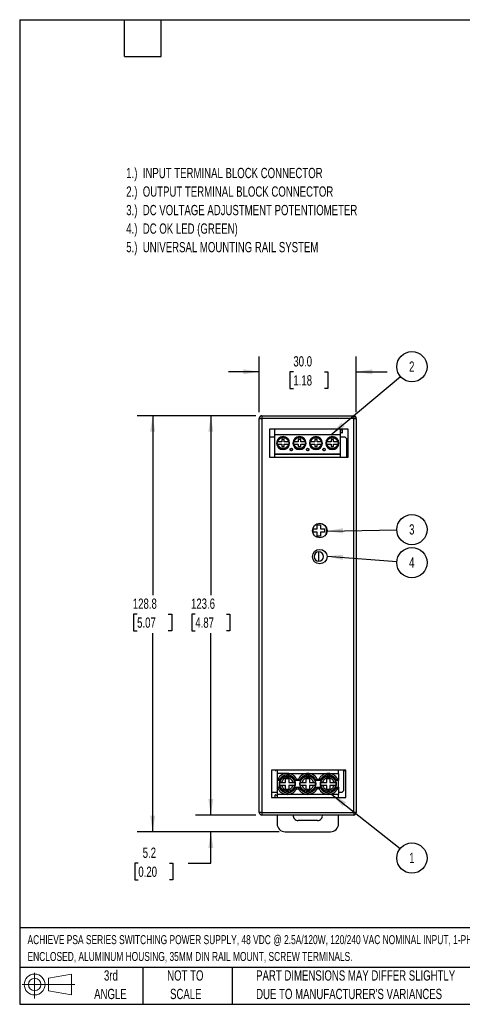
# Model space of a CAD drawing. Header units: millimetres. Extents: x 6 to 273, y 6 to 210.
# Tile 1 of 6: x 6 to 98, y 6 to 210. Entities that reach past the tile are written whole.
import ezdxf

# ---------------------------------------------------------------- set-up
doc = ezdxf.new("R2010")
doc.units = ezdxf.units.MM
doc.layers.add('DIMENSIONS', color=140, linetype='Continuous', lineweight=25)
doc.layers.add('TEXT', color=140, linetype='Continuous', lineweight=25)
doc.styles.add('SLDTEXTSTYLE0', font='TXT', dxfattribs={"width": 0.7})
doc.dimstyles.new('SLDDIMSTYLE0', dxfattribs={"dimtxt": 2.158008, "dimasz": 3.302, "dimexe": 0, "dimexo": 0.0625, "dimgap": 0.539502, "dimtad": 0, "dimtih": 1, "dimtoh": 1, "dimlfac": 1.5, "dimrnd": 1e-09, "dimzin": 12, "dimdsep": 46, "dimtxsty": 'SLDTEXTSTYLE0', "dimsah": 1, "dimcen": 0.09, "dimadec": 0, "dimazin": 3, "dimtfac": 1, "dimtofl": 0, "dimtmove": 0, "dimatfit": 3, "dimfxl": 0, "dimfrac": 2, "dimtolj": 1, "dimtzin": 12, "dimarcsym": 0})
doc.dimstyles.new('SLDDIMSTYLE1', dxfattribs={"dimtxt": 0.18, "dimasz": 3.302, "dimexe": 0, "dimexo": 0.0625, "dimgap": 0, "dimtad": 0, "dimtih": 1, "dimtoh": 1, "dimdec": 0, "dimrnd": 1e-09, "dimzin": 0, "dimdsep": 46, "dimtxsty": 'Standard', "dimsah": 1, "dimcen": 0.09, "dimadec": 0, "dimazin": 0, "dimtfac": 3.302, "dimtdec": 0, "dimtofl": 0, "dimtmove": 0, "dimatfit": 3, "dimfxl": 0, "dimfrac": 2, "dimtolj": 1, "dimtzin": 0, "dimarcsym": 0})
doc.dimstyles.new('SLDDIMSTYLE2', dxfattribs={"dimtxt": 2.158008, "dimasz": 3.302, "dimexe": 0, "dimexo": 0.0625, "dimgap": 0.539502, "dimtad": 0, "dimtih": 1, "dimtoh": 1, "dimlfac": 1.5, "dimrnd": 1e-09, "dimzin": 4, "dimdsep": 46, "dimtxsty": 'SLDTEXTSTYLE0', "dimsah": 1, "dimcen": 0.09, "dimadec": 0, "dimazin": 1, "dimtfac": 1, "dimtmove": 0, "dimatfit": 0, "dimfxl": 0, "dimfrac": 2, "dimtolj": 1, "dimtzin": 12, "dimarcsym": 0})
doc.dimstyles.new('SLDDIMSTYLE3', dxfattribs={"dimtxt": 2.158008, "dimasz": 3.302, "dimexe": 0, "dimexo": 0.0625, "dimgap": 0.539502, "dimtad": 0, "dimtih": 1, "dimtoh": 1, "dimlfac": 1.5, "dimrnd": 1e-09, "dimzin": 12, "dimdsep": 46, "dimtxsty": 'SLDTEXTSTYLE0', "dimsah": 1, "dimcen": 0.09, "dimadec": 0, "dimazin": 3, "dimtfac": 1, "dimtmove": 0, "dimatfit": 0, "dimfxl": 0, "dimfrac": 2, "dimtolj": 1, "dimtzin": 12, "dimarcsym": 0})

# ---------------------------------------------------------------- blocks, each defined once
blk = doc.blocks.new('Block11')
at = {"color": 7, "linetype": 'Continuous', "lineweight": 18}
for p, q in [((2.59, 5.31), (2.59, 0)), ((5.48, 4.17), (10.18, 5.03)), ((5.48, 1.6), (5.48, 4.17)), ((10.18, 5.03), (10.18, 0.73)), ((0, 2.88), (10.87, 2.88)), ((5.48, 1.6), (10.18, 0.73))]:
    blk.add_line(p, q, dxfattribs=at)
for radius in [2.15, 1.29]:
    blk.add_circle((2.59, 2.88), radius, dxfattribs=at)
blk = doc.blocks.new('Block12')
at = {"color": 7, "linetype": 'Continuous'}
blk.add_blockref('Block11', (0, 0), dxfattribs=at)
blk = doc.blocks.new('_D_4')
at = {"layer": 'DIMENSIONS'}
for p, q in [((55.78, 128.55), (55.78, 140.06)), ((75.78, 128.55), (75.78, 140.06)), ((55.78, 136.89), (49.43, 136.89)), ((62.8, 136.89), (62.07, 136.89)), ((62.07, 136.89), (62.07, 133.46)), ((69.21, 136.89), (69.93, 136.89)), ((69.93, 136.89), (69.93, 133.46)), ((75.78, 136.89), (82.13, 136.89)), ((62.07, 133.46), (62.8, 133.46)), ((69.93, 133.46), (69.21, 133.46))]:
    blk.add_line(p, q, dxfattribs=at)
for points in [[(55.78, 136.89), (52.48, 137.39), (52.48, 136.38)], [(75.78, 136.89), (79.08, 136.38), (79.08, 137.39)]]:
    blk.add_solid(points, dxfattribs=at)
at = {"layer": 'DIMENSIONS', "char_height": 2.117, "attachment_point": 1, "style": 'SLDTEXTSTYLE0'}
for s, insert in [('30.0', (62.8, 140.1)), ('1.18', (62.8, 136.18))]:
    blk.add_mtext(s, dxfattribs=dict(at, insert=insert))
blk = doc.blocks.new('_D_5')
at = {"layer": 'DIMENSIONS'}
for p, q in [((55.04, 127.81), (42.61, 127.81)), ((45.78, 127.81), (45.78, 90.79)), ((42.57, 86.88), (41.85, 86.88)), ((41.85, 86.88), (41.85, 83.45)), ((48.99, 86.88), (49.71, 86.88)), ((49.71, 86.88), (49.71, 83.45)), ((41.85, 83.45), (42.57, 83.45)), ((49.71, 83.45), (48.99, 83.45)), ((45.78, 45.41), (45.78, 82.96)), ((55.04, 45.41), (42.61, 45.41))]:
    blk.add_line(p, q, dxfattribs=at)
for points in [[(45.78, 127.81), (45.27, 124.51), (46.29, 124.51)], [(45.78, 45.41), (46.29, 48.71), (45.27, 48.71)]]:
    blk.add_solid(points, dxfattribs=at)
at = {"layer": 'DIMENSIONS', "char_height": 2.117, "attachment_point": 1, "style": 'SLDTEXTSTYLE0'}
for s, insert in [('123.6', (41.68, 90.09)), ('4.87', (42.57, 86.18))]:
    blk.add_mtext(s, dxfattribs=dict(at, insert=insert))
blk = doc.blocks.new('_D_6')
at = {"layer": 'DIMENSIONS'}
for p, q in [((55.04, 127.81), (30.61, 127.81)), ((33.78, 127.81), (33.78, 90.79)), ((30.57, 86.88), (29.85, 86.88)), ((29.85, 86.88), (29.85, 83.45)), ((36.99, 86.88), (37.71, 86.88)), ((37.71, 86.88), (37.71, 83.45)), ((29.85, 83.45), (30.57, 83.45)), ((37.71, 83.45), (36.99, 83.45)), ((33.78, 41.95), (33.78, 82.96)), ((59.84, 41.95), (30.61, 41.95))]:
    blk.add_line(p, q, dxfattribs=at)
for points in [[(33.78, 127.81), (33.27, 124.51), (34.29, 124.51)], [(33.78, 41.95), (34.29, 45.25), (33.27, 45.25)]]:
    blk.add_solid(points, dxfattribs=at)
at = {"layer": 'DIMENSIONS', "char_height": 2.117, "attachment_point": 1, "style": 'SLDTEXTSTYLE0'}
for s, insert in [('128.8', (29.68, 90.09)), ('5.07', (30.57, 86.18))]:
    blk.add_mtext(s, dxfattribs=dict(at, insert=insert))
blk = doc.blocks.new('_D_7')
at = {"layer": 'DIMENSIONS'}
for p, q in [((45.78, 45.41), (45.78, 51.76)), ((55.04, 45.41), (42.61, 45.41)), ((59.84, 41.95), (42.61, 41.95)), ((45.78, 35.48), (45.78, 41.95)), ((30.82, 35.48), (30.1, 35.48)), ((30.1, 35.48), (30.1, 32.05)), ((37.23, 35.48), (37.96, 35.48)), ((37.96, 35.48), (37.96, 32.05)), ((41.12, 35.48), (45.78, 35.48)), ((30.1, 32.05), (30.82, 32.05)), ((37.96, 32.05), (37.23, 32.05))]:
    blk.add_line(p, q, dxfattribs=at)
for points in [[(45.78, 45.41), (46.29, 48.71), (45.27, 48.71)], [(45.78, 41.95), (45.27, 38.64), (46.29, 38.64)]]:
    blk.add_solid(points, dxfattribs=at)
at = {"layer": 'DIMENSIONS', "char_height": 2.117, "attachment_point": 1, "style": 'SLDTEXTSTYLE0'}
for s, insert in [('5.2', (31.72, 38.69)), ('0.20', (30.82, 34.77))]:
    blk.add_mtext(s, dxfattribs=dict(at, insert=insert))
blk = doc.blocks.new('SW_NOTE_0_1')
at = {"layer": 'DIMENSIONS', "color": 0}
blk.add_circle((2.39, 2.01), 3.12, dxfattribs=at)
at = {"layer": 'DIMENSIONS', "color": 0, "insert": (2.35, 3.1), "char_height": 2.12, "attachment_point": 2, "style": 'SLDTEXTSTYLE0'}
blk.add_mtext('2', dxfattribs=at)
blk = doc.blocks.new('SW_NOTE_0_2')
at = {"layer": 'DIMENSIONS', "color": 0}
blk.add_circle((3.12, 0.05), 3.12, dxfattribs=at)
at = {"layer": 'DIMENSIONS', "color": 0, "insert": (3.09, 1.15), "char_height": 2.12, "attachment_point": 2, "style": 'SLDTEXTSTYLE0'}
blk.add_mtext('3', dxfattribs=at)
blk = doc.blocks.new('SW_NOTE_0_3')
at = {"layer": 'DIMENSIONS', "color": 0}
blk.add_circle((3.11, -0.24), 3.12, dxfattribs=at)
at = {"layer": 'DIMENSIONS', "color": 0, "insert": (3.08, 0.86), "char_height": 2.12, "attachment_point": 2, "style": 'SLDTEXTSTYLE0'}
blk.add_mtext('4', dxfattribs=at)
blk = doc.blocks.new('SW_NOTE_0_4')
at = {"layer": 'DIMENSIONS', "color": 0}
blk.add_circle((2.44, -1.95), 3.12, dxfattribs=at)
at = {"layer": 'DIMENSIONS', "color": 0, "insert": (2.41, -0.85), "char_height": 2.12, "attachment_point": 2, "style": 'SLDTEXTSTYLE0'}
blk.add_mtext('1', dxfattribs=at)

msp = doc.modelspace()

# ---------------------------------------------------------------- linework, layer by layer
for p, q in [((55.7813, 127.2787), (56.3146, 127.2787)), ((55.7813, 45.9453), (55.7813, 127.2787)), ((56.3146, 127.812), (56.3146, 127.2787)), ((56.3146, 127.812), (75.248, 127.812)), ((56.3146, 127.2787), (56.3146, 45.9453)), ((75.248, 127.2787), (56.3146, 127.2787)), ((75.248, 127.812), (75.248, 127.2787)), ((75.248, 45.9453), (75.248, 127.2787)), ((75.248, 127.2787), (75.7813, 127.2787)), ((75.7813, 127.2787), (75.7813, 45.9453)), ((74.0813, 125.0453), (57.8813, 125.0453)), ((57.8813, 125.0453), (57.8813, 119.2787)), ((58.9909, 123.8786), (58.9909, 125.0453)), ((72.5376, 123.8786), (72.5376, 125.0453)), ((72.5376, 124.811), (72.7709, 124.9457)), ((72.7571, 124.2601), (72.5376, 124.4796)), ((72.8709, 124.8879), (72.8709, 124.3072)), ((74.0813, 119.2787), (74.0813, 125.0453)), ((58.9909, 123.4119), (57.8813, 123.4119)), ((58.9909, 119.9719), (58.9909, 123.8786)), ((72.5376, 123.8786), (58.9909, 123.8786)), ((60.4343, 122.4289), (59.596, 122.4289)), ((59.596, 121.9283), (60.4343, 121.9283)), ((60.9343, 122.8923), (60.4343, 122.8923)), ((60.4343, 122.8923), (60.4343, 122.4289)), ((60.4343, 121.9283), (60.4343, 121.4649)), ((60.9343, 122.4289), (60.9343, 122.8923)), ((61.7725, 122.4289), (60.9343, 122.4289)), ((60.9343, 121.4649), (60.9343, 121.9283)), ((60.9343, 121.9283), (61.7725, 121.9283)), ((63.8209, 122.4289), (62.9827, 122.4289)), ((62.9827, 121.9283), (63.8209, 121.9283)), ((64.3209, 122.8923), (63.8209, 122.8923)), ((63.8209, 122.8923), (63.8209, 122.4289)), ((63.8209, 121.9283), (63.8209, 121.4649)), ((64.3209, 122.4289), (64.3209, 122.8923)), ((65.1592, 122.4289), (64.3209, 122.4289)), ((64.3209, 121.4649), (64.3209, 121.9283)), ((64.3209, 121.9283), (65.1592, 121.9283)), ((67.2076, 122.4289), (66.3693, 122.4289)), ((66.3693, 121.9283), (67.2076, 121.9283)), ((67.7076, 122.8923), (67.2076, 122.8923)), ((67.2076, 122.8923), (67.2076, 122.4289)), ((67.2076, 121.9283), (67.2076, 121.4649)), ((67.7076, 122.4289), (67.7076, 122.8923)), ((68.5458, 122.4289), (67.7076, 122.4289)), ((67.7076, 121.4649), (67.7076, 121.9283)), ((67.7076, 121.9283), (68.5458, 121.9283)), ((70.5943, 122.4289), (69.756, 122.4289)), ((69.756, 121.9283), (70.5943, 121.9283)), ((71.0943, 122.8923), (70.5943, 122.8923)), ((70.5943, 122.8923), (70.5943, 122.4289)), ((70.5943, 121.9283), (70.5943, 121.4649)), ((71.0943, 122.4289), (71.0943, 122.8923)), ((71.9325, 122.4289), (71.0943, 122.4289)), ((71.0943, 121.4649), (71.0943, 121.9283)), ((71.0943, 121.9283), (71.9325, 121.9283)), ((72.5376, 119.9719), (72.5376, 123.8786)), ((73.5146, 123.4119), (72.5376, 123.4119)), ((73.5146, 123.4119), (73.848, 123.0786)), ((73.848, 119.2787), (73.848, 123.0786)), ((58.9909, 119.9719), (72.5376, 119.9719)), ((58.9909, 119.8786), (58.9909, 119.9719)), ((60.4343, 121.4649), (60.9343, 121.4649)), ((63.8209, 121.4649), (64.3209, 121.4649)), ((67.2076, 121.4649), (67.7076, 121.4649)), ((70.5943, 121.4649), (71.0943, 121.4649)), ((72.5376, 119.8786), (72.5376, 119.9719)), ((73.848, 120.4378), (74.0813, 120.4378)), ((57.8813, 119.2787), (74.0813, 119.2787)), ((58.9909, 119.8786), (72.5376, 119.8786)), ((58.9909, 119.2787), (58.9909, 119.8786)), ((72.5376, 119.2787), (72.5376, 119.8786)), ((74.0813, 119.5044), (73.848, 119.5044)), ((66.8813, 104.4453), (67.7146, 104.4453)), ((66.8813, 103.7787), (66.8813, 104.4453)), ((67.7146, 103.7787), (66.8813, 103.7787)), ((67.7146, 105.2787), (68.3813, 105.2787)), ((67.7146, 104.4453), (67.7146, 105.2787)), ((67.7146, 102.9453), (67.7146, 103.7787)), ((68.3813, 105.2787), (68.3813, 104.4453)), ((68.3813, 104.4453), (69.2146, 104.4453)), ((68.3813, 103.7787), (68.3813, 102.9453)), ((69.2146, 103.7787), (68.3813, 103.7787)), ((69.2146, 104.4453), (69.2146, 103.7787)), ((68.3813, 102.9453), (67.7146, 102.9453)), ((58.3146, 54.6787), (58.3146, 49.012)), ((73.648, 54.6787), (58.3146, 54.6787)), ((59.0613, 54.6453), (59.0613, 54.6787)), ((59.319, 54.6787), (59.1613, 54.5876)), ((59.428, 54.6787), (59.428, 54.012)), ((61.5447, 54.012), (59.428, 54.012)), ((59.428, 54.012), (59.428, 52.8453)), ((59.428, 52.8453), (59.428, 52.512)), ((59.6226, 52.8453), (59.428, 52.8453)), ((61.208, 52.9853), (61.888, 52.9853)), ((61.208, 52.1553), (61.208, 52.9853)), ((61.5447, 54.012), (65.7781, 54.012)), ((61.888, 52.9853), (61.888, 52.1553)), ((63.4668, 52.8453), (63.856, 52.8453)), ((65.4413, 52.9853), (66.1213, 52.9853)), ((65.4413, 52.1553), (65.4413, 52.9853)), ((65.7781, 54.012), (70.0114, 54.012)), ((66.1213, 52.9853), (66.1213, 52.1553)), ((67.7002, 52.8453), (68.0893, 52.8453)), ((69.6746, 52.9853), (70.3546, 52.9853)), ((69.6746, 52.1553), (69.6746, 52.9853)), ((70.0114, 54.012), (72.1346, 54.012)), ((70.3546, 52.9853), (70.3546, 52.1553)), ((72.1346, 52.8453), (71.9335, 52.8453)), ((72.1346, 54.012), (72.1346, 54.6787)), ((72.1346, 54.012), (72.1346, 52.8453)), ((72.1346, 52.8453), (72.1346, 52.512)), ((73.1813, 50.4787), (73.1813, 54.6787)), ((73.1813, 54.612), (73.648, 54.612)), ((73.648, 49.012), (73.648, 54.6787)), ((59.428, 52.512), (59.428, 51.1787)), ((59.8369, 52.512), (59.428, 52.512)), ((59.8369, 51.1787), (59.428, 51.1787)), ((59.428, 51.1787), (59.428, 50.8453)), ((59.6226, 50.8453), (59.428, 50.8453)), ((59.428, 50.8453), (59.428, 49.6787)), ((60.3646, 52.1553), (61.208, 52.1553)), ((61.208, 51.5354), (60.3646, 51.5354)), ((61.208, 50.7053), (61.208, 51.5354)), ((61.888, 52.1553), (62.7314, 52.1553)), ((61.888, 51.5354), (61.888, 50.7053)), ((62.7314, 51.5354), (61.888, 51.5354)), ((64.0702, 52.512), (63.2526, 52.512)), ((63.2526, 51.1787), (64.0702, 51.1787)), ((63.4668, 50.8453), (63.856, 50.8453)), ((64.5979, 52.1553), (65.4413, 52.1553)), ((65.4413, 51.5354), (64.5979, 51.5354)), ((65.4413, 50.7053), (65.4413, 51.5354)), ((66.1213, 52.1553), (66.9647, 52.1553)), ((66.1213, 51.5354), (66.1213, 50.7053)), ((66.9647, 51.5354), (66.1213, 51.5354)), ((68.3036, 52.512), (67.4859, 52.512)), ((67.4859, 51.1787), (68.3036, 51.1787)), ((68.0893, 50.8453), (67.7002, 50.8453)), ((68.8312, 52.1553), (69.6746, 52.1553)), ((69.6746, 51.5354), (68.8312, 51.5354)), ((69.6746, 50.7053), (69.6746, 51.5354)), ((70.3546, 52.1553), (71.1981, 52.1553)), ((70.3546, 51.5354), (70.3546, 50.7053)), ((71.1981, 51.5354), (70.3546, 51.5354)), ((72.1346, 52.512), (71.7192, 52.512)), ((71.7192, 51.1787), (72.1346, 51.1787)), ((71.9335, 50.8453), (72.1346, 50.8453)), ((72.1346, 51.1787), (72.1346, 52.512)), ((72.1346, 51.1787), (72.1346, 50.8453)), ((72.1346, 50.8453), (72.1346, 49.6787)), ((58.3146, 50.1453), (59.428, 50.1453)), ((58.3146, 49.012), (73.648, 49.012)), ((59.0613, 49.012), (59.0613, 49.512)), ((59.1613, 49.5697), (59.428, 49.4158)), ((61.5447, 49.6787), (59.428, 49.6787)), ((59.428, 49.6787), (59.428, 49.012)), ((61.888, 50.7053), (61.208, 50.7053)), ((65.7781, 49.6787), (61.5447, 49.6787)), ((66.1213, 50.7053), (65.4413, 50.7053)), ((70.0114, 49.6787), (65.7781, 49.6787)), ((70.3546, 50.7053), (69.6746, 50.7053)), ((72.1346, 49.6787), (70.0114, 49.6787)), ((72.1346, 50.1453), (72.848, 50.1453)), ((72.1346, 49.012), (72.1346, 49.6787)), ((73.1813, 50.4787), (72.848, 50.1453)), ((56.3146, 45.9453), (55.7813, 45.9453)), ((56.3146, 45.9453), (56.3146, 45.412)), ((56.3146, 45.9453), (75.248, 45.9453)), ((75.248, 45.412), (56.3146, 45.412)), ((59.448, 45.412), (59.448, 43.612)), ((72.1146, 43.612), (72.1146, 45.412)), ((75.248, 45.9453), (75.248, 45.412)), ((75.7813, 45.9453), (75.248, 45.9453)), ((67.7813, 44.2787), (63.7813, 44.2787)), ((61.1146, 41.9453), (70.448, 41.9453))]:
    msp.add_line(p, q)
at = {"flags": 128}
for points in [[(68.048, 98.7454), (68.048, 98.934), (68.048, 99.1153), (68.048, 99.2825), (68.048, 99.429), (68.048, 99.5492), (68.048, 99.6385), (68.048, 99.6935), (68.048, 99.7121)], [(68.048, 97.7788), (68.048, 97.7973), (68.048, 97.8523), (68.048, 97.9417), (68.048, 98.0619), (68.048, 98.2084), (68.048, 98.3755), (68.048, 98.5568), (68.048, 98.7454)]]:
    msp.add_lwpolyline(points, dxfattribs=at)
for centre, radius in [((68.248, 104.1119), 1.5), ((68.248, 98.7453), 1.5), ((61.548, 51.8453), 1.6333), ((61.548, 51.8453), 1.55), ((65.7813, 51.8453), 1.6333), ((65.7813, 51.8453), 1.55), ((70.0146, 51.8453), 1.6333), ((70.0146, 51.8453), 1.55)]:
    msp.add_circle(centre, radius)
for centre, radius, start, end in [((56.3146, 127.2787), 0.5333, 90, 180), ((75.248, 127.2787), 0.5333, 0, 90), ((72.8043, 124.3072), 0.0667, 225, 0), ((72.8043, 124.8879), 0.0667, 0, 120), ((60.6843, 122.1786), 1.35, 90, 270), ((60.6843, 122.1786), 1.2833, 90, 270), ((60.6843, 122.1786), 1.2735, 168.663602, 191.336396), ((60.6843, 122.1786), 1.35, 270, 90), ((60.6843, 122.1786), 1.2833, 270, 90), ((60.6843, 122.1786), 1.2735, 348.663608, 11.336396), ((64.0709, 122.1786), 1.35, 90, 270), ((64.0709, 122.1786), 1.2833, 90, 270), ((64.0709, 122.1786), 1.2735, 168.663602, 191.336396), ((64.0709, 122.1786), 1.35, 270, 90), ((64.0709, 122.1786), 1.2833, 270, 90), ((64.0709, 122.1786), 1.2735, 348.663608, 11.336396), ((67.4576, 122.1786), 1.35, 90, 270), ((67.4576, 122.1786), 1.2833, 90, 270), ((67.4576, 122.1786), 1.2735, 168.663602, 191.336396), ((67.4576, 122.1786), 1.35, 270, 90), ((67.4576, 122.1786), 1.2833, 270, 90), ((67.4576, 122.1786), 1.2735, 348.663608, 11.336396), ((70.8443, 122.1786), 1.35, 90, 270), ((70.8443, 122.1786), 1.2833, 90, 270), ((70.8443, 122.1786), 1.2735, 168.663602, 191.336396), ((70.8443, 122.1786), 1.35, 270, 90), ((70.8443, 122.1786), 1.2833, 270, 90), ((70.8443, 122.1786), 1.2735, 348.663608, 11.336396), ((68.048, 104.112), 1.6667, 328.372016, 31.585206), ((68.048, 98.7454), 0.9667, 90, 270), ((68.048, 98.7454), 0.9667, 270, 90), ((59.128, 54.6453), 0.0667, 180, 300), ((61.5447, 51.8453), 2.1667, 27.486426, 152.513574), ((65.7781, 51.8453), 2.1667, 27.486426, 152.513574), ((70.0114, 51.8453), 2.1667, 27.486426, 152.513574), ((61.5447, 51.8453), 2.1667, 207.486426, 332.513574), ((65.7781, 51.8453), 2.1667, 207.486426, 332.513574), ((70.0114, 51.8453), 2.1667, 207.486426, 332.513574), ((59.128, 49.512), 0.0667, 60, 180), ((56.3146, 45.9453), 0.5333, 180, 270), ((63.7813, 45.2787), 1, 172.337744, 270), ((67.7813, 45.2787), 1, 270, 7.662256), ((75.248, 45.9453), 0.5333, 270, 0), ((61.1146, 43.612), 1.6667, 180, 270), ((70.448, 43.612), 1.6667, 270, 0)]:
    msp.add_arc(centre, radius, start, end)
for points in [[(59.4356, 122.4289), (59.4743, 122.4289), (59.5344, 122.4289), (59.596, 122.4289)], [(59.596, 121.9283), (59.5344, 121.9283), (59.4743, 121.9283), (59.4356, 121.9283)], [(61.7725, 122.4289), (61.8342, 122.4289), (61.8942, 122.4289), (61.9329, 122.4289)], [(61.9329, 121.9283), (61.8942, 121.9283), (61.8342, 121.9283), (61.7725, 121.9283)], [(62.8223, 122.4289), (62.861, 122.4289), (62.921, 122.4289), (62.9827, 122.4289)], [(62.9827, 121.9283), (62.921, 121.9283), (62.861, 121.9283), (62.8223, 121.9283)], [(65.1592, 122.4289), (65.2208, 122.4289), (65.2809, 122.4289), (65.3196, 122.4289)], [(65.3196, 121.9283), (65.2809, 121.9283), (65.2208, 121.9283), (65.1592, 121.9283)], [(66.2089, 122.4289), (66.2477, 122.4289), (66.3077, 122.4289), (66.3693, 122.4289)], [(66.3693, 121.9283), (66.3077, 121.9283), (66.2477, 121.9283), (66.2089, 121.9283)], [(68.5458, 122.4289), (68.6075, 122.4289), (68.6675, 122.4289), (68.7063, 122.4289)], [(68.7063, 121.9283), (68.6675, 121.9283), (68.6075, 121.9283), (68.5458, 121.9283)], [(69.5956, 122.4289), (69.6343, 122.4289), (69.6944, 122.4289), (69.756, 122.4289)], [(69.756, 121.9283), (69.6944, 121.9283), (69.6343, 121.9283), (69.5956, 121.9283)], [(71.9325, 122.4289), (71.9942, 122.4289), (72.0542, 122.4289), (72.0929, 122.4289)], [(72.0929, 121.9283), (72.0542, 121.9283), (71.9942, 121.9283), (71.9325, 121.9283)]]:
    msp.add_open_spline(points, degree=3)
for points, knots in [([(59.596, 122.4289), (59.6526, 122.6751), (59.7911, 122.8949), (60.1864, 123.2096), (60.4316, 123.2953), (60.6843, 123.2953)], [0, 0, 0, 0, 0.5, 0.5, 1, 1, 1, 1]), ([(60.6843, 121.0619), (60.4316, 121.0619), (60.1864, 121.1476), (59.7911, 121.4623), (59.6526, 121.6821), (59.596, 121.9283)], [0, 0, 0, 0, 0.5, 0.5, 1, 1, 1, 1]), ([(60.6843, 123.2953), (60.9369, 123.2953), (61.1821, 123.2096), (61.5774, 122.8949), (61.7159, 122.6751), (61.7725, 122.4289)], [0, 0, 0, 0, 0.5, 0.5, 1, 1, 1, 1]), ([(61.7725, 121.9283), (61.7159, 121.6821), (61.5774, 121.4623), (61.1821, 121.1476), (60.9369, 121.0619), (60.6843, 121.0619)], [0, 0, 0, 0, 0.5, 0.5, 1, 1, 1, 1]), ([(62.9827, 122.4289), (63.0393, 122.6751), (63.1778, 122.8949), (63.5731, 123.2096), (63.8183, 123.2953), (64.0709, 123.2953)], [0, 0, 0, 0, 0.5, 0.5, 1, 1, 1, 1]), ([(64.0709, 121.0619), (63.8183, 121.0619), (63.5731, 121.1476), (63.1778, 121.4623), (63.0393, 121.6821), (62.9827, 121.9283)], [0, 0, 0, 0, 0.5, 0.5, 1, 1, 1, 1]), ([(64.0709, 123.2953), (64.3236, 123.2953), (64.5688, 123.2096), (64.9641, 122.8949), (65.1025, 122.6751), (65.1592, 122.4289)], [0, 0, 0, 0, 0.5, 0.5, 1, 1, 1, 1]), ([(65.1592, 121.9283), (65.1025, 121.6821), (64.9641, 121.4623), (64.5688, 121.1476), (64.3236, 121.0619), (64.0709, 121.0619)], [0, 0, 0, 0, 0.5, 0.5, 1, 1, 1, 1]), ([(66.3693, 122.4289), (66.426, 122.6751), (66.5644, 122.8949), (66.9598, 123.2096), (67.205, 123.2953), (67.4576, 123.2953)], [0, 0, 0, 0, 0.5, 0.5, 1, 1, 1, 1]), ([(67.4576, 121.0619), (67.205, 121.0619), (66.9598, 121.1476), (66.5644, 121.4623), (66.426, 121.6821), (66.3693, 121.9283)], [0, 0, 0, 0, 0.5, 0.5, 1, 1, 1, 1]), ([(67.4576, 123.2953), (67.7102, 123.2953), (67.9554, 123.2096), (68.3507, 122.8949), (68.4892, 122.6751), (68.5458, 122.4289)], [0, 0, 0, 0, 0.5, 0.5, 1, 1, 1, 1]), ([(68.5458, 121.9283), (68.4892, 121.6821), (68.3507, 121.4623), (67.9554, 121.1476), (67.7102, 121.0619), (67.4576, 121.0619)], [0, 0, 0, 0, 0.5, 0.5, 1, 1, 1, 1]), ([(69.756, 122.4289), (69.8126, 122.6751), (69.9511, 122.8949), (70.3464, 123.2096), (70.5916, 123.2953), (70.8443, 123.2953)], [0, 0, 0, 0, 0.5, 0.5, 1, 1, 1, 1]), ([(70.8443, 121.0619), (70.5916, 121.0619), (70.3464, 121.1476), (69.9511, 121.4623), (69.8126, 121.6821), (69.756, 121.9283)], [0, 0, 0, 0, 0.5, 0.5, 1, 1, 1, 1]), ([(70.8443, 123.2953), (71.0969, 123.2953), (71.3421, 123.2096), (71.7374, 122.8949), (71.8759, 122.6751), (71.9325, 122.4289)], [0, 0, 0, 0, 0.5, 0.5, 1, 1, 1, 1]), ([(71.9325, 121.9283), (71.8759, 121.6821), (71.7374, 121.4623), (71.3421, 121.1476), (71.0969, 121.0619), (70.8443, 121.0619)], [0, 0, 0, 0, 0.5, 0.5, 1, 1, 1, 1]), ([(62.3776, 120.5981), (62.3672, 120.5984), (62.3466, 120.5992), (62.316, 120.6052), (62.2803, 120.6168), (62.2409, 120.6371), (62.1887, 120.6797), (62.1426, 120.7496), (62.1245, 120.8453), (62.1426, 120.941), (62.1886, 121.0107), (62.2408, 121.0534), (62.2847, 121.0759), (62.3309, 121.09), (62.362, 121.0917), (62.3776, 121.0925)], [0, 0, 0, 0, 0.04013399, 0.08004916, 0.12038352, 0.18530489, 0.25068794, 0.38029955, 0.50004507, 0.61979058, 0.74940219, 0.81432377, 0.87970703, 0.93974115, 1, 1, 1, 1]), ([(62.3776, 121.0925), (62.3879, 121.0921), (62.4086, 121.0914), (62.4392, 121.0853), (62.4749, 121.0738), (62.5143, 121.0534), (62.5665, 121.0108), (62.6125, 120.941), (62.6307, 120.8453), (62.6125, 120.7496), (62.5666, 120.6799), (62.5144, 120.6371), (62.4704, 120.6146), (62.4242, 120.6005), (62.3932, 120.5989), (62.3776, 120.5981)], [0, 0, 0, 0, 0.04013399, 0.08004916, 0.12038352, 0.18530489, 0.25068794, 0.38029955, 0.50004507, 0.61979058, 0.74940219, 0.81432377, 0.87970703, 0.93974115, 1, 1, 1, 1]), ([(65.7643, 120.5981), (65.7539, 120.5984), (65.7332, 120.5992), (65.7027, 120.6052), (65.667, 120.6168), (65.6276, 120.6371), (65.5753, 120.6797), (65.5293, 120.7496), (65.5112, 120.8453), (65.5293, 120.941), (65.5753, 121.0107), (65.6275, 121.0534), (65.6714, 121.0759), (65.7176, 121.09), (65.7487, 121.0917), (65.7643, 121.0925)], [0, 0, 0, 0, 0.04013399, 0.08004916, 0.12038352, 0.18530489, 0.25068794, 0.38029955, 0.50004507, 0.61979058, 0.74940219, 0.81432377, 0.87970703, 0.93974115, 1, 1, 1, 1]), ([(65.7643, 121.0925), (65.7746, 121.0921), (65.7953, 121.0914), (65.8258, 121.0853), (65.8615, 121.0738), (65.9009, 121.0534), (65.9532, 121.0108), (65.9992, 120.941), (66.0173, 120.8453), (65.9992, 120.7496), (65.9532, 120.6799), (65.901, 120.6371), (65.8571, 120.6146), (65.8109, 120.6005), (65.7798, 120.5989), (65.7643, 120.5981)], [0, 0, 0, 0, 0.04013399, 0.08004916, 0.12038352, 0.18530489, 0.25068794, 0.38029955, 0.50004507, 0.61979058, 0.74940219, 0.81432377, 0.87970703, 0.93974115, 1, 1, 1, 1]), ([(69.1509, 120.5981), (69.1406, 120.5984), (69.1199, 120.5992), (69.0893, 120.6052), (69.0537, 120.6168), (69.0142, 120.6371), (68.962, 120.6797), (68.916, 120.7496), (68.8978, 120.8453), (68.916, 120.941), (68.9619, 121.0107), (69.0141, 121.0534), (69.0581, 121.0759), (69.1043, 121.09), (69.1354, 121.0917), (69.1509, 121.0925)], [0, 0, 0, 0, 0.040133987, 0.080049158, 0.120383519, 0.185304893, 0.250687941, 0.380299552, 0.500045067, 0.619790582, 0.749402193, 0.814323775, 0.879707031, 0.939741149, 1, 1, 1, 1]), ([(69.1509, 121.0925), (69.1613, 121.0921), (69.1819, 121.0914), (69.2125, 121.0853), (69.2482, 121.0738), (69.2876, 121.0534), (69.3398, 121.0108), (69.3859, 120.941), (69.404, 120.8453), (69.3859, 120.7496), (69.3399, 120.6799), (69.2877, 120.6371), (69.2438, 120.6146), (69.1976, 120.6005), (69.1665, 120.5989), (69.1509, 120.5981)], [0, 0, 0, 0, 0.04013399, 0.08004916, 0.12038352, 0.18530489, 0.25068794, 0.38029955, 0.50004507, 0.61979058, 0.74940219, 0.81432377, 0.87970703, 0.93974115, 1, 1, 1, 1]), ([(59.8369, 52.512), (59.8278, 52.5254), (59.8104, 52.5511), (59.7861, 52.5875), (59.7648, 52.6198), (59.7386, 52.6596), (59.709, 52.7064), (59.6746, 52.7607), (59.6459, 52.8067), (59.6263, 52.8392), (59.6239, 52.8433), (59.6226, 52.8453)], [0, 0, 0, 0, 0.0848068, 0.16183479, 0.23109769, 0.29261504, 0.42408134, 0.55086732, 0.70727536, 0.85604119, 1, 1, 1, 1]), ([(61.5419, 53.6787), (61.506, 53.678), (61.4345, 53.6767), (61.3278, 53.6669), (61.2219, 53.6512), (61.1169, 53.6292), (60.9577, 53.586), (60.749, 53.5052), (60.5055, 53.3642), (60.2858, 53.1883), (60.1189, 53.0055), (59.9961, 52.8318), (59.9065, 52.6767), (59.8601, 52.567), (59.8369, 52.512)], [0, 0, 0, 0, 0.04902077, 0.097802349, 0.146512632, 0.195320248, 0.244392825, 0.372129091, 0.500029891, 0.627766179, 0.755667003, 0.837205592, 0.918389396, 1, 1, 1, 1]), ([(61.548, 53.0687), (61.2775, 53.0687), (61.0146, 52.979), (60.5864, 52.6485), (60.4331, 52.4169), (60.3646, 52.1553)], [0, 0, 0, 0, 0.5, 0.5, 1, 1, 1, 1]), ([(63.2526, 52.512), (63.2389, 52.5453), (63.2118, 52.6116), (63.1638, 52.7078), (63.1107, 52.801), (63.0519, 52.891), (62.9536, 53.0241), (62.8022, 53.1897), (62.5818, 53.3658), (62.3373, 53.5068), (62.1056, 53.5959), (61.8986, 53.6471), (61.7211, 53.674), (61.6017, 53.6771), (61.5419, 53.6787)], [0, 0, 0, 0, 0.049015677, 0.097790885, 0.14649434, 0.1952955, 0.244362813, 0.372114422, 0.50003004, 0.627781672, 0.755697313, 0.837226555, 0.918398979, 1, 1, 1, 1]), ([(62.7314, 52.1553), (62.6629, 52.4169), (62.5095, 52.6485), (62.0813, 52.979), (61.8184, 53.0687), (61.548, 53.0687)], [0, 0, 0, 0, 0.5, 0.5, 1, 1, 1, 1]), ([(63.2526, 52.512), (63.2639, 52.5286), (63.2857, 52.5607), (63.3162, 52.6067), (63.3479, 52.6555), (63.3806, 52.7062), (63.4147, 52.7604), (63.4429, 52.8066), (63.463, 52.8392), (63.4656, 52.8433), (63.4668, 52.8453)], [0, 0, 0, 0, 0.10505727, 0.20269519, 0.29270602, 0.42315505, 0.55107042, 0.7054836, 0.8542433, 1, 1, 1, 1]), ([(64.0702, 52.512), (64.0611, 52.5254), (64.0437, 52.5511), (64.0194, 52.5875), (63.9981, 52.6198), (63.972, 52.6596), (63.9423, 52.7064), (63.9079, 52.7607), (63.8793, 52.8067), (63.8597, 52.8392), (63.8572, 52.8433), (63.856, 52.8453)], [0, 0, 0, 0, 0.084806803, 0.161834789, 0.23109769, 0.292615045, 0.424081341, 0.550867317, 0.707275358, 0.856041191, 1, 1, 1, 1]), ([(65.7752, 53.6787), (65.7394, 53.678), (65.6678, 53.6767), (65.5611, 53.6669), (65.4552, 53.6512), (65.3503, 53.6292), (65.191, 53.586), (64.9823, 53.5052), (64.7389, 53.3642), (64.5192, 53.1883), (64.3522, 53.0055), (64.2294, 52.8318), (64.1398, 52.6767), (64.0935, 52.567), (64.0702, 52.512)], [0, 0, 0, 0, 0.04902077, 0.09780235, 0.14651263, 0.19532025, 0.24439283, 0.37212909, 0.50002989, 0.62776618, 0.755667, 0.83720559, 0.9183894, 1, 1, 1, 1]), ([(65.7813, 53.0687), (65.5108, 53.0687), (65.248, 52.979), (64.8197, 52.6485), (64.6664, 52.4169), (64.5979, 52.1553)], [0, 0, 0, 0, 0.5, 0.5, 1, 1, 1, 1]), ([(67.4859, 52.512), (67.4723, 52.5453), (67.4451, 52.6116), (67.3971, 52.7078), (67.344, 52.801), (67.2852, 52.891), (67.1869, 53.0241), (67.0356, 53.1897), (66.8151, 53.3658), (66.5706, 53.5068), (66.3389, 53.5959), (66.1319, 53.6471), (65.9544, 53.674), (65.835, 53.6771), (65.7752, 53.6787)], [0, 0, 0, 0, 0.04901568, 0.09779088, 0.14649434, 0.1952955, 0.24436281, 0.37211442, 0.50003004, 0.62778167, 0.75569731, 0.83722655, 0.91839898, 1, 1, 1, 1]), ([(66.9647, 52.1553), (66.8962, 52.4169), (66.7429, 52.6485), (66.3146, 52.979), (66.0518, 53.0687), (65.7813, 53.0687)], [0, 0, 0, 0, 0.5, 0.5, 1, 1, 1, 1]), ([(67.4859, 52.512), (67.4972, 52.5286), (67.519, 52.5607), (67.5495, 52.6067), (67.5812, 52.6555), (67.614, 52.7062), (67.648, 52.7604), (67.6763, 52.8066), (67.6964, 52.8392), (67.6989, 52.8433), (67.7002, 52.8453)], [0, 0, 0, 0, 0.10505727, 0.20269519, 0.29270602, 0.42315505, 0.55107042, 0.7054836, 0.8542433, 1, 1, 1, 1]), ([(68.3036, 52.512), (68.2944, 52.5255), (68.277, 52.5511), (68.2527, 52.5876), (68.2314, 52.6198), (68.2052, 52.6597), (68.1756, 52.7065), (68.1412, 52.7608), (68.1126, 52.8068), (68.093, 52.8392), (68.0905, 52.8433), (68.0893, 52.8453)], [0, 0, 0, 0, 0.0848839, 0.16197859, 0.23129785, 0.29286129, 0.42433623, 0.55115865, 0.70744825, 0.85611834, 1, 1, 1, 1]), ([(70.0085, 53.6787), (69.9727, 53.678), (69.9012, 53.6767), (69.7944, 53.6669), (69.6886, 53.6512), (69.5836, 53.6292), (69.4244, 53.586), (69.2157, 53.5052), (68.9722, 53.3642), (68.7525, 53.1883), (68.5855, 53.0055), (68.4627, 52.8318), (68.3732, 52.6767), (68.3268, 52.567), (68.3036, 52.512)], [0, 0, 0, 0, 0.04902077, 0.09780235, 0.14651263, 0.19532025, 0.24439283, 0.37212909, 0.50002989, 0.62776618, 0.755667, 0.83720559, 0.9183894, 1, 1, 1, 1]), ([(70.0146, 53.0687), (69.7442, 53.0687), (69.4813, 52.979), (69.0531, 52.6485), (68.8998, 52.4169), (68.8312, 52.1553)], [0, 0, 0, 0, 0.5, 0.5, 1, 1, 1, 1]), ([(71.7192, 52.512), (71.7056, 52.5453), (71.6784, 52.6116), (71.6304, 52.7078), (71.5773, 52.801), (71.5186, 52.891), (71.4203, 53.0241), (71.2689, 53.1897), (71.0484, 53.3658), (70.8039, 53.5068), (70.5723, 53.5959), (70.3652, 53.6471), (70.1877, 53.674), (70.0684, 53.6771), (70.0085, 53.6787)], [0, 0, 0, 0, 0.04901568, 0.09779088, 0.14649434, 0.1952955, 0.24436281, 0.37211442, 0.50003004, 0.62778167, 0.75569731, 0.83722655, 0.91839898, 1, 1, 1, 1]), ([(71.1981, 52.1553), (71.1295, 52.4169), (70.9762, 52.6485), (70.548, 52.979), (70.2851, 53.0687), (70.0146, 53.0687)], [0, 0, 0, 0, 0.5, 0.5, 1, 1, 1, 1]), ([(71.9335, 52.8453), (71.9332, 52.8449), (71.9326, 52.8439), (71.9278, 52.8359), (71.9201, 52.8232), (71.9093, 52.8054), (71.8955, 52.7829), (71.8752, 52.7509), (71.8473, 52.7066), (71.8112, 52.6497), (71.768, 52.5842), (71.7366, 52.5377), (71.7192, 52.512)], [0, 0, 0, 0, 0.07161427, 0.14404505, 0.21767442, 0.29286618, 0.36996203, 0.44927907, 0.57597376, 0.70737686, 0.8381362, 1, 1, 1, 1]), ([(59.8369, 51.1787), (59.8283, 51.1661), (59.8116, 51.1416), (59.7878, 51.1059), (59.7659, 51.0726), (59.7393, 51.0317), (59.7087, 50.9843), (59.6747, 50.9302), (59.6465, 50.884), (59.6264, 50.8515), (59.6239, 50.8474), (59.6226, 50.8453)], [0, 0, 0, 0, 0.0796097, 0.15506682, 0.22627571, 0.29315697, 0.42355423, 0.55145241, 0.70571834, 0.85435221, 1, 1, 1, 1]), ([(59.8369, 51.1787), (59.8505, 51.1454), (59.8777, 51.0791), (59.9257, 50.9829), (59.9788, 50.8897), (60.0376, 50.7997), (60.1358, 50.6666), (60.2872, 50.501), (60.5077, 50.3249), (60.7522, 50.1839), (60.9839, 50.0948), (61.1909, 50.0436), (61.3684, 50.0167), (61.4878, 50.0136), (61.5476, 50.012)], [0, 0, 0, 0, 0.049015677, 0.097790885, 0.14649434, 0.1952955, 0.244362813, 0.372114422, 0.50003004, 0.627781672, 0.755697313, 0.837226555, 0.918398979, 1, 1, 1, 1]), ([(60.0293, 52.1553), (60.0451, 52.1553), (60.0883, 52.1553), (60.2105, 52.1553), (60.2865, 52.1553), (60.3646, 52.1553)], [0, 0, 0, 0, 0.5, 0.5, 1, 1, 1, 1]), ([(60.3646, 51.5354), (60.2865, 51.5354), (60.2105, 51.5354), (60.0881, 51.5354), (60.0451, 51.5354), (60.0293, 51.5354)], [0, 0, 0, 0, 0.5, 0.5, 1, 1, 1, 1]), ([(60.3646, 51.5354), (60.4331, 51.2737), (60.5864, 51.0422), (61.0146, 50.7117), (61.2775, 50.622), (61.548, 50.622)], [0, 0, 0, 0, 0.5, 0.5, 1, 1, 1, 1]), ([(61.5476, 50.012), (61.5834, 50.0127), (61.655, 50.014), (61.7617, 50.0238), (61.8676, 50.0395), (61.9725, 50.0615), (62.1318, 50.1047), (62.3405, 50.1855), (62.5839, 50.3264), (62.8036, 50.5024), (62.9706, 50.6852), (63.0934, 50.8589), (63.183, 51.014), (63.2293, 51.1237), (63.2526, 51.1787)], [0, 0, 0, 0, 0.04902077, 0.09780235, 0.14651263, 0.19532025, 0.24439283, 0.37212909, 0.50002989, 0.62776618, 0.755667, 0.83720559, 0.9183894, 1, 1, 1, 1]), ([(61.548, 50.622), (61.8184, 50.622), (62.0813, 50.7117), (62.5095, 51.0422), (62.6629, 51.2737), (62.7314, 51.5354)], [0, 0, 0, 0, 0.5, 0.5, 1, 1, 1, 1]), ([(62.7314, 52.1553), (62.8094, 52.1553), (62.8855, 52.1553), (63.0079, 52.1553), (63.0508, 52.1553), (63.0667, 52.1553)], [0, 0, 0, 0, 0.5, 0.5, 1, 1, 1, 1]), ([(63.0667, 51.5354), (63.0508, 51.5354), (63.0077, 51.5354), (62.8855, 51.5354), (62.8094, 51.5354), (62.7314, 51.5354)], [0, 0, 0, 0, 0.5, 0.5, 1, 1, 1, 1]), ([(63.2526, 51.1787), (63.2617, 51.1652), (63.2791, 51.1396), (63.3034, 51.1031), (63.3248, 51.0708), (63.3509, 51.031), (63.3806, 50.9842), (63.4149, 50.9299), (63.4436, 50.8839), (63.4631, 50.8514), (63.4656, 50.8474), (63.4668, 50.8453)], [0, 0, 0, 0, 0.084883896, 0.161978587, 0.231297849, 0.292861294, 0.424336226, 0.551158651, 0.707448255, 0.856118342, 1, 1, 1, 1]), ([(64.0702, 51.1787), (64.0617, 51.1661), (64.045, 51.1416), (64.0211, 51.1059), (63.9992, 51.0726), (63.9726, 51.0317), (63.942, 50.9843), (63.908, 50.9302), (63.8798, 50.884), (63.8598, 50.8515), (63.8572, 50.8474), (63.856, 50.8453)], [0, 0, 0, 0, 0.079609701, 0.15506682, 0.226275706, 0.293156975, 0.423554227, 0.551452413, 0.70571834, 0.854352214, 1, 1, 1, 1]), ([(64.0702, 51.1787), (64.0839, 51.1454), (64.111, 51.0791), (64.159, 50.9829), (64.2121, 50.8897), (64.2709, 50.7997), (64.3692, 50.6666), (64.5206, 50.501), (64.741, 50.3249), (64.9855, 50.1839), (65.2172, 50.0948), (65.4242, 50.0436), (65.6017, 50.0167), (65.7211, 50.0136), (65.7809, 50.012)], [0, 0, 0, 0, 0.04901568, 0.09779088, 0.14649434, 0.1952955, 0.24436281, 0.37211442, 0.50003004, 0.62778167, 0.75569731, 0.83722655, 0.91839898, 1, 1, 1, 1]), ([(64.2626, 52.1553), (64.2785, 52.1553), (64.3216, 52.1553), (64.4438, 52.1553), (64.5198, 52.1553), (64.5979, 52.1553)], [0, 0, 0, 0, 0.5, 0.5, 1, 1, 1, 1]), ([(64.5979, 51.5354), (64.5198, 51.5354), (64.4438, 51.5354), (64.3214, 51.5354), (64.2785, 51.5354), (64.2626, 51.5354)], [0, 0, 0, 0, 0.5, 0.5, 1, 1, 1, 1]), ([(64.5979, 51.5354), (64.6664, 51.2737), (64.8197, 51.0422), (65.248, 50.7117), (65.5108, 50.622), (65.7813, 50.622)], [0, 0, 0, 0, 0.5, 0.5, 1, 1, 1, 1]), ([(65.7809, 50.012), (65.8168, 50.0127), (65.8883, 50.014), (65.995, 50.0238), (66.1009, 50.0395), (66.2059, 50.0615), (66.3651, 50.1047), (66.5738, 50.1855), (66.8173, 50.3264), (67.037, 50.5024), (67.2039, 50.6852), (67.3267, 50.8589), (67.4163, 51.014), (67.4626, 51.1237), (67.4859, 51.1787)], [0, 0, 0, 0, 0.04902077, 0.09780235, 0.14651263, 0.19532025, 0.24439283, 0.37212909, 0.50002989, 0.62776618, 0.755667, 0.83720559, 0.9183894, 1, 1, 1, 1]), ([(65.7813, 50.622), (66.0518, 50.622), (66.3146, 50.7117), (66.7429, 51.0422), (66.8962, 51.2737), (66.9647, 51.5354)], [0, 0, 0, 0, 0.5, 0.5, 1, 1, 1, 1]), ([(66.9647, 52.1553), (67.0428, 52.1553), (67.1188, 52.1553), (67.2412, 52.1553), (67.2841, 52.1553), (67.3, 52.1553)], [0, 0, 0, 0, 0.5, 0.5, 1, 1, 1, 1]), ([(67.3, 51.5354), (67.2841, 51.5354), (67.241, 51.5354), (67.1188, 51.5354), (67.0428, 51.5354), (66.9647, 51.5354)], [0, 0, 0, 0, 0.5, 0.5, 1, 1, 1, 1]), ([(67.4859, 51.1787), (67.495, 51.1652), (67.5124, 51.1396), (67.5367, 51.1031), (67.5581, 51.0708), (67.5842, 51.031), (67.6139, 50.9842), (67.6482, 50.9299), (67.6769, 50.8839), (67.6965, 50.8514), (67.6989, 50.8474), (67.7002, 50.8453)], [0, 0, 0, 0, 0.0848839, 0.16197859, 0.23129785, 0.29286129, 0.42433623, 0.55115865, 0.70744825, 0.85611834, 1, 1, 1, 1]), ([(68.3036, 51.1787), (68.2923, 51.1621), (68.2705, 51.13), (68.24, 51.084), (68.2083, 51.0352), (68.1755, 50.9845), (68.1414, 50.9303), (68.1132, 50.8841), (68.0931, 50.8515), (68.0906, 50.8474), (68.0893, 50.8453)], [0, 0, 0, 0, 0.10505727, 0.20269519, 0.29270602, 0.42315505, 0.55107042, 0.7054836, 0.8542433, 1, 1, 1, 1]), ([(68.3036, 51.1787), (68.3172, 51.1454), (68.3444, 51.0791), (68.3924, 50.9829), (68.4455, 50.8897), (68.5042, 50.7997), (68.6025, 50.6666), (68.7539, 50.501), (68.9744, 50.3249), (69.2188, 50.1839), (69.4505, 50.0948), (69.6576, 50.0436), (69.8351, 50.0167), (69.9544, 50.0136), (70.0143, 50.012)], [0, 0, 0, 0, 0.04901568, 0.09779088, 0.14649434, 0.1952955, 0.24436281, 0.37211442, 0.50003004, 0.62778167, 0.75569731, 0.83722655, 0.91839898, 1, 1, 1, 1]), ([(68.4959, 52.1553), (68.5118, 52.1553), (68.5549, 52.1553), (68.6771, 52.1553), (68.7532, 52.1553), (68.8312, 52.1553)], [0, 0, 0, 0, 0.5, 0.5, 1, 1, 1, 1]), ([(68.8312, 51.5354), (68.7532, 51.5354), (68.6771, 51.5354), (68.5547, 51.5354), (68.5118, 51.5354), (68.4959, 51.5354)], [0, 0, 0, 0, 0.5, 0.5, 1, 1, 1, 1]), ([(68.8312, 51.5354), (68.8998, 51.2737), (69.0531, 51.0422), (69.4813, 50.7117), (69.7442, 50.622), (70.0146, 50.622)], [0, 0, 0, 0, 0.5, 0.5, 1, 1, 1, 1]), ([(70.0143, 50.012), (70.0501, 50.0127), (70.1216, 50.014), (70.2284, 50.0238), (70.3342, 50.0395), (70.4392, 50.0615), (70.5984, 50.1047), (70.8071, 50.1855), (71.0506, 50.3264), (71.2703, 50.5024), (71.4373, 50.6852), (71.5601, 50.8589), (71.6496, 51.014), (71.696, 51.1237), (71.7192, 51.1787)], [0, 0, 0, 0, 0.04902077, 0.09780235, 0.14651263, 0.19532025, 0.24439283, 0.37212909, 0.50002989, 0.62776618, 0.755667, 0.83720559, 0.9183894, 1, 1, 1, 1]), ([(70.0146, 50.622), (70.2851, 50.622), (70.548, 50.7117), (70.9762, 51.0422), (71.1295, 51.2737), (71.1981, 51.5354)], [0, 0, 0, 0, 0.5, 0.5, 1, 1, 1, 1]), ([(71.1981, 52.1553), (71.2761, 52.1553), (71.3521, 52.1553), (71.4746, 52.1553), (71.5175, 52.1553), (71.5333, 52.1553)], [0, 0, 0, 0, 0.5, 0.5, 1, 1, 1, 1]), ([(71.5333, 51.5354), (71.5175, 51.5354), (71.4743, 51.5354), (71.3521, 51.5354), (71.2761, 51.5354), (71.1981, 51.5354)], [0, 0, 0, 0, 0.5, 0.5, 1, 1, 1, 1]), ([(71.7192, 51.1787), (71.7283, 51.1653), (71.7457, 51.1396), (71.77, 51.1032), (71.7914, 51.0709), (71.8175, 51.0311), (71.8472, 50.9843), (71.8815, 50.93), (71.9102, 50.884), (71.9298, 50.8515), (71.9323, 50.8474), (71.9335, 50.8453)], [0, 0, 0, 0, 0.0848068, 0.16183479, 0.23109769, 0.29261504, 0.42408134, 0.55086732, 0.70727536, 0.85604119, 1, 1, 1, 1])]:
    msp.add_open_spline(points, degree=3, knots=knots)
at = {"layer": 'TEXT'}
for p, q in [((6.35, 209.55), (273.05, 209.55)), ((6.35, 209.55), (6.35, 6.35)), ((27.94, 201.93), (27.94, 209.55)), ((35.56, 201.93), (35.56, 209.55)), ((27.94, 201.93), (35.56, 201.93)), ((273.05, 22.1261), (6.35, 22.1261)), ((273.05, 13.97), (6.35, 13.97)), ((31.75, 13.97), (31.75, 6.35)), ((50.2116, 13.97), (50.2116, 6.35)), ((6.35, 6.35), (273.05, 6.35))]:
    msp.add_line(p, q, dxfattribs=at)

# ---------------------------------------------------------------- block references
at = {"layer": 'DIMENSIONS'}
for name, p in [('SW_NOTE_0_1', (84.8714, 135.9182)), ('SW_NOTE_0_2', (84.1407, 104.2652)), ('SW_NOTE_0_3', (84.1492, 97.7356)), ('SW_NOTE_0_4', (84.8201, 38.475))]:
    msp.add_blockref(name, p, dxfattribs=at)
at = {"layer": 'TEXT'}
msp.add_blockref('Block12', (6.8379, 7.5539), dxfattribs=at)

# ---------------------------------------------------------------- texts
at = {"layer": 'DIMENSIONS', "char_height": 2.116667, "attachment_point": 1, "style": 'SLDTEXTSTYLE0'}
for s, insert in [('1.)  INPUT TERMINAL BLOCK CONNECTOR', (28.3243, 178.9655)), ('2.)  OUTPUT TERMINAL BLOCK CONNECTOR', (28.3243, 175.1433)), ('3.)  DC VOLTAGE ADJUSTMENT POTENTIOMETER', (28.3243, 171.321)), ('4.)  DC OK LED (GREEN)', (28.3243, 167.4988)), ('5.)  UNIVERSAL MOUNTING RAIL SYSTEM', (28.3243, 163.6766))]:
    msp.add_mtext(s, dxfattribs=dict(at, insert=insert))
at = {"layer": 'TEXT', "style": 'SLDTEXTSTYLE0'}
for s, insert, char_height, attachment_point in [('ACHIEVE PSA SERIES SWITCHING POWER SUPPLY, 48 VDC @ 2.5A/120W, 120/240 VAC NOMINAL INPUT, 1-PHASE,', (7.9657, 20.6202), 1.852083, 1), ('ENCLOSED, ALUMINUM HOUSING, 35MM DIN RAIL MOUNT, SCREW TERMINALS.', (7.9657, 17.1508), 1.852083, 1), ('3rd', (25.1625, 13.364), 2.11667, 2), ('NOT TO', (40.5158, 13.364), 2.11667, 2), ('PART DIMENSIONS MAY DIFFER SLIGHTLY', (55.1193, 13.364), 2.116667, 1), ('ANGLE', (25.0649, 9.5418), 2.11667, 2), ('SCALE', (40.6121, 9.5418), 2.11667, 2), ("DUE TO MANUFACTURER'S VARIANCES", (55.1193, 9.5418), 2.116667, 1)]:
    msp.add_mtext(s, dxfattribs=dict(at, insert=insert, char_height=char_height, attachment_point=attachment_point))

# ---------------------------------------------------------------- dimensions: what is measured, and where the dimension line sits
at = {"layer": 'DIMENSIONS'}
dim = msp.add_linear_dim(base=(75.7813, 136.8862), p1=(55.7813, 127.2787), p2=(75.7813, 127.2787), dimstyle='SLDDIMSTYLE2', dxfattribs=at)
dim.commit()
dim.dimension.update_dxf_attribs({"geometry": '_D_4', "text_midpoint": (66.0037, 136.8862), "dimtype": 160})
for base, p1, p2, dimstyle, picture, middle in [((33.7812, 41.9453), (56.3146, 127.812), (61.1146, 41.9453), 'SLDDIMSTYLE0', '_D_6', (33.7812, 86.8776)), ((45.7812, 45.412), (56.3146, 127.812), (56.3146, 45.412), 'SLDDIMSTYLE0', '_D_5', (45.7812, 86.8776)), ((45.7812, 41.9453), (56.3146, 45.412), (61.1146, 41.9453), 'SLDDIMSTYLE3', '_D_7', (45.7812, 35.4757))]:
    dim = msp.add_linear_dim(base=base, p1=p1, p2=p2, angle=90, dimstyle=dimstyle, dxfattribs=at)
    dim.commit()
    dim.dimension.update_dxf_attribs({"geometry": picture, "text_midpoint": middle, "dimtype": 160})

# ---------------------------------------------------------------- leaders
for points in [[(70.5284, 123.8786), (84.8714, 135.9182)], [(69.7449, 104.0168), (84.1407, 104.2652)], [(69.7456, 98.829), (84.1492, 97.7356)], [(70.7477, 49.6787), (84.8201, 38.475)]]:
    msp.add_leader(points, dimstyle='SLDDIMSTYLE1', dxfattribs=at)

doc.saveas('drawing.dxf')
